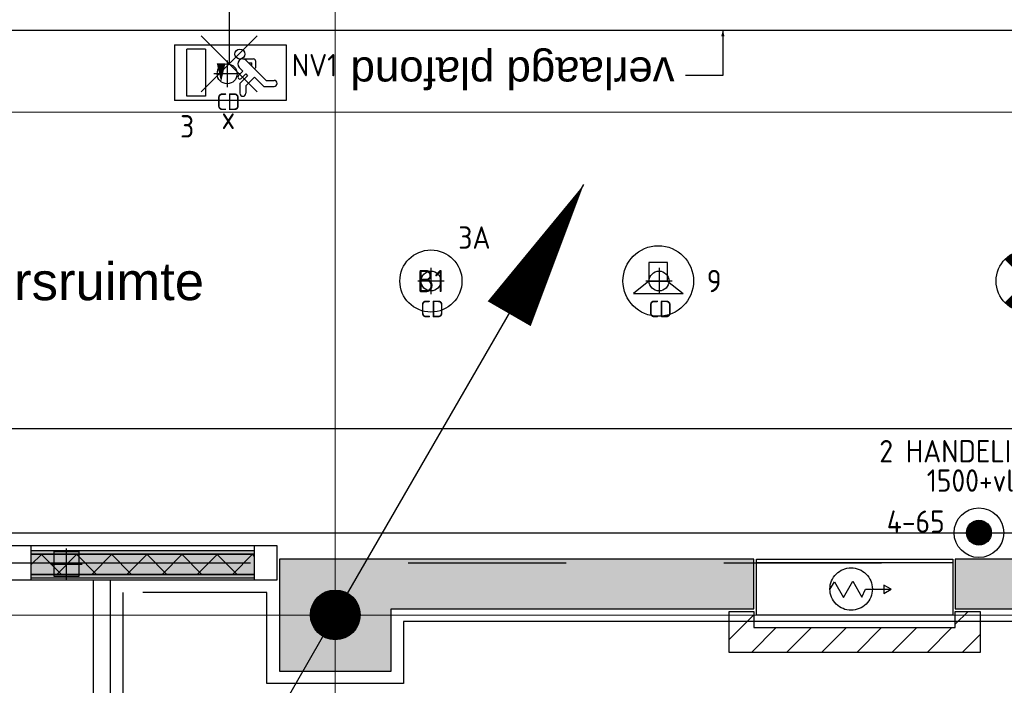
# Model space of a CAD drawing. Header units: millimetres. Extents: x -38032 to 104346, y -31182 to 78566.
# Tile 154 of 213: x 75590 to 79553, y 22791 to 25471. Entities that reach past the tile are written whole.
import ezdxf
from ezdxf.enums import TextEntityAlignment as Align

# ---------------------------------------------------------------- set-up
doc = ezdxf.new("R2010")
doc.units = ezdxf.units.MM
doc.header["$LTSCALE"] = 100
doc.set_wipeout_variables(frame=1)
doc.linetypes.add('PHANTOM', pattern=[63.5, 31.75, -6.35, 6.35, -6.35, 6.35, -6.35])
doc.linetypes.add('STYLE_11', pattern=[5, 3.888855, -0.416718, 0.277786, -0.416641])
for name, color, linetype in [('AB$1A---_ATTRIB035', 8, 'Continuous'), ('AL$1A---_ALGEMEEN', 8, 'Continuous'), ('AL------_MAATV', 200, 'Continuous'), ('AL------_SPARING', 2, 'Continuous'), ('AM$1A---_ARCERING', 8, 'Continuous'), ('AT$1A---_TEKST100', 8, 'Continuous'), ('BOUWKUNDIG', 8, 'Continuous'), ('EB6421--_ATTRIB', 2, 'Continuous'), ('EB6511--_ATTRIB', 2, 'Continuous'), ('EL6121--', 3, 'Continuous'), ('EL6311--', 3, 'Continuous'), ('el6311--nv', 7, 'Continuous'), ('EL6350--', 3, 'Continuous'), ('EL6421--', 3, 'Continuous'), ('EL6511--', 3, 'Continuous'), ('Kastenscheiding', 4, 'PHANTOM'), ('versterkte strook', 7, 'Continuous')]:
    doc.layers.add(name, color=color, linetype=linetype)
doc.layers.add('stramien', color=1, linetype='Continuous', lineweight=9)
doc.styles.add('Arial', font='ARIAL.TTF')
doc.styles.add('BURO-018', font='iso.shx', dxfattribs={"height": 90})
doc.styles.get("Standard").update_dxf_attribs({"font": 'iso.shx'})

# ---------------------------------------------------------------- blocks, each defined once
blk = doc.blocks.new('1115C2J')
at = {"color": 0, "linetype": 'Continuous'}
for p, q in [((-4.5, 5.5), (4.5, 5.5)), ((-4.5, 1), (-4.5, 5.5)), ((-1.24, 4.309), (-1.24, 4.91)), ((-0.76, 4.11), (-0.76, 4.91)), ((2, 5.15), (3.5, 5.15)), ((2, 1.35), (2, 5.15)), ((3.5, 5.15), (3.5, 1.35)), ((4.5, 1), (4.5, 5.5)), ((-2.681, 4.35), (-3.52, 4.35)), ((-1.94, 3.609), (-2.681, 4.35)), ((-1.24, 4.309), (-1.94, 3.609)), ((-1.374, 3.496), (-0.76, 4.11)), ((-2.88, 3.87), (-3.52, 3.87)), ((-1.271, 2.261), (-2.88, 3.87)), ((-1.233, 3.354), (-1.374, 3.496)), ((-0.872, 3.715), (-1.233, 3.354)), ((-0.646, 3.489), (-1.007, 3.128)), ((-1.94, 2.93), (-2.04, 2.83)), ((-2.04, 2.83), (-2.04, 2.344)), ((-1.714, 2.704), (-1.72, 2.697)), ((-1.72, 2.697), (-1.72, 2.464)), ((-1.474, 2.464), (-1.72, 2.464)), ((-0.705, 2.827), (-1.007, 3.128)), ((-0.988, 2.144), (-1.84, 2.144)), ((4.5, 1), (-4.5, 1)), ((2, 1.35), (3.5, 1.35))]:
    blk.add_line(p, q, dxfattribs=at)
blk.add_lwpolyline([(0.75, 4, 0, 0.7, 0), (0.75, 2.5, 0.7, 0.7, 0)], format="xyseb", dxfattribs=at)
blk.add_circle((-0.76, 1.75), 0.4, dxfattribs=at)
for centre, radius, start, end in [((-1, 4.91), 0.24, 0, 180), ((-3.52, 4.11), 0.24, 90, 270), ((-0.759, 3.602), 0.16, 315, 135), ((-0.988, 2.544), 0.4, 225, 45), ((-1.84, 2.344), 0.2, 180, 270)]:
    blk.add_arc(centre, radius, start, end, dxfattribs=at)
at = {"color": 0, "linetype": 'Continuous', "style": 'BURO-018'}
for tag, p in [('E_GKAST', (0, 15.167)), ('E_GROEP', (0, 12.167)), ('E_SGROEP', (4.5, 12.167)), ('E_ARMCODE', (0, 8))]:
    blk.add_attdef(tag, text='', height=1.8, dxfattribs=at).set_placement(p, align=Align.MIDDLE)
at = {"layer": 'EL6350--', "color": 1, "style": 'BURO-018'}
blk.add_text('x', height=1.8, dxfattribs=at).set_placement((-0.382, 6.527))
blk = doc.blocks.new('1115B3A')
at = {"color": 0, "linetype": 'Continuous'}
blk.add_circle((0, 0), 2.5, dxfattribs=at)
at = {"color": 0, "linetype": 'Continuous', "style": 'BURO-018'}
for tag, p in [('E_GKAST', (0, 8)), ('E_GROEP', (0, 5)), ('E_SGROEP', (4.5, 5)), ('E_ARMCODE', (0, 0)), ('E_SLET', (4.5, -1))]:
    blk.add_attdef(tag, text='', height=1.8, dxfattribs=at).set_placement(p, align=Align.MIDDLE)
blk = doc.blocks.new('E00018')
at = {"color": 0, "linetype": 'Continuous'}
for p, q in [((-1.768, -1.768), (1.768, 1.768)), ((1.768, -1.768), (-1.768, 1.768))]:
    blk.add_line(p, q, dxfattribs=at)
at = {"color": 0, "linetype": 'Continuous', "const_width": 2.5}
for points in [[(-0.884, 0.884, -0.198912), (0, 1.25, -0.198912), (0.884, 0.884, -1)], [(-0.884, -0.884, 0.198912), (0, -1.25, 0.198912), (0.884, -0.884, 1)]]:
    blk.add_lwpolyline(points, format="xyb", dxfattribs=at)
blk = doc.blocks.new('1115B3A-NO1')
at = {"color": 0, "linetype": 'Continuous'}
blk.add_circle((0, 0), 2.5, dxfattribs=at)
at = {"color": 0, "zscale": 100}
blk.add_blockref('E00018', (0, 0), dxfattribs=at)
at = {"color": 0, "linetype": 'Continuous', "style": 'BURO-018'}
for tag, p in [('E_GKAST', (0, 8)), ('E_GROEP', (0, 5)), ('E_SGROEP', (4.5, 5)), ('E_ARMCODE', (0, 0)), ('E_SLET', (4.5, -1))]:
    blk.add_attdef(tag, text='', height=1.8, dxfattribs=at).set_placement(p, align=Align.MIDDLE)
blk = doc.blocks.new('E00170')
at = {"color": 0, "linetype": 'Continuous'}
for q in [(5, 8.66), (-5, -8.66)]:
    blk.add_line((0, 0), q, dxfattribs=at)
for points in [[(5, 8.66, 0, 1, 0), (3.5, 6.062, 1, 1, 0)], [(-5, -8.66, 0, 1, 0), (-3.5, -6.062, 1, 1, 0)]]:
    blk.add_lwpolyline(points, format="xyseb", dxfattribs=at)
at = {"color": 0, "const_width": 0.5}
blk.add_lwpolyline([(-0.25, 0, 1), (0.25, 0, 1)], format="xyb", close=True, dxfattribs=at)
at = {"color": 0, "linetype": 'Continuous'}
blk.add_circle((0, 0), 0.5, dxfattribs=at)
blk = doc.blocks.new('E00497')
at = {"color": 0}
for p, q in [((0, 0.75), (1, 2)), ((1, -2), (1, 2)), ((0, 0.75), (-1.5, 0.75)), ((0, -0.75), (0, 0.75)), ((-1.5, -0.75), (0, -0.75)), ((0, -0.75), (1, -2))]:
    blk.add_line(p, q, dxfattribs=at)
blk.add_line((-1.5, 0.75), (-1.5, -0.75))
blk.add_circle((0, 0), 2.841, dxfattribs=at)
at = {"color": 0, "linetype": 'Continuous', "style": 'BURO-018'}
blk.add_attdef('E_TEXT1', text='', height=1.8, dxfattribs=at).set_placement((0, 4.5), align=Align.MIDDLE)
at = {"color": 0, "linetype": 'Continuous', "style": 'BURO-018', "flags": 1}
blk.add_attdef('E_MATCODE', text='', height=1.8, dxfattribs=at).set_placement((0, 0), align=Align.MIDDLE)
blk = doc.blocks.new('E00023')
at = {"color": 0, "const_width": 1}
blk.add_lwpolyline([(-0.5, 3, 1), (0.5, 3, 1)], format="xyb", close=True, dxfattribs=at)
at = {"color": 0, "linetype": 'Continuous'}
for radius in [2, 1]:
    blk.add_circle((0, 3), radius, dxfattribs=at)
at = {"color": 0, "linetype": 'Continuous', "style": 'BURO-018'}
blk.add_attdef('E_TEXT1', text='', height=1.8, dxfattribs=at).set_placement((0, 7.5), align=Align.MIDDLE)
at = {"color": 0, "linetype": 'Continuous', "style": 'BURO-018', "flags": 1}
blk.add_attdef('E_MATCODE', (0, 0), '', height=1.8, dxfattribs=at)
blk = doc.blocks.new('Centraaldoos')
at = {"color": 1, "linetype": 'Continuous'}
for p, q in [((0, -2), (0, 2)), ((-2, 0), (2, 0))]:
    blk.add_line(p, q, dxfattribs=at)
at = {"color": 0, "linetype": 'Continuous'}
blk.add_circle((0, 0), 1.5, dxfattribs=at)
at = {"color": 0, "linetype": 'Continuous', "style": 'BURO-018'}
blk.add_attdef('AL_POSNR', text='', height=1.8, dxfattribs=at).set_placement((0, 3), align=Align.CENTER)
at = {"color": 0, "linetype": 'Continuous', "style": 'BURO-018', "flags": 1}
blk.add_attdef('AL_OMS', (0, 0), '', height=1.8, dxfattribs=at)
at = {"layer": 'AL------_MAATV', "style": 'BURO-018'}
blk.add_text('CD', height=2.531, rotation=180, dxfattribs=at).set_placement((1.61, 5.48))
blk = doc.blocks.new('Sparing 100x100')
at = {"color": 0, "linetype": 'Continuous'}
for p, q in [((-2, 2), (2, 2)), ((-2, -2), (-2, 2)), ((2, 2), (2, -2)), ((2, -2), (-2, -2))]:
    blk.add_line(p, q, dxfattribs=at)
at = {"color": 1, "linetype": 'Continuous'}
for p, q in [((0, -2.5), (0, 2.5)), ((-2.5, 0), (2.5, 0))]:
    blk.add_line(p, q, dxfattribs=at)
at = {"color": 0, "linetype": 'Continuous'}
for points in [[(-2, 2), (0, 2), (-2, 0), (0, 0)], [(0, 0), (2, 0), (0, -2), (2, -2)]]:
    blk.add_solid(points, dxfattribs=at)
at = {"color": 0, "linetype": 'Continuous', "style": 'BURO-018'}
blk.add_attdef('AL_POSNR', text='', height=1.8, dxfattribs=at).set_placement((0, 3), align=Align.CENTER)
at = {"color": 0, "linetype": 'Continuous', "style": 'BURO-018', "flags": 1}
blk.add_attdef('AL_OMS', (0, 0), '', height=1.8, dxfattribs=at)
blk = doc.blocks.new('tekst 12 pts')
at = {"layer": 'AL$1A---_ALGEMEEN', "color": 0, "style": 'Arial'}
blk.add_attdef('naam_ruimte', text='', height=151.5, dxfattribs=at).set_placement((0, -41.1), align=Align.TOP_CENTER)
at = {"layer": 'AL$1A---_ALGEMEEN', "color": 0, "flags": 1}
for tag, p in [('oppervlakte', (-264.6, -1003)), ('stramiennummer', (-264.6, -1275.7))]:
    blk.add_attdef(tag, p, '', height=151.5, dxfattribs=at)
blk = doc.blocks.new('txt 1_100 verlaagd plafond')
at = {"layer": 'AL$1A---_ALGEMEEN', "color": 0}
for p, q in [((-1830, 0), (-1830, 182.6)), ((-1830, 182.6), (-1680, 182.6))]:
    blk.add_line(p, q, dxfattribs=at)
blk.add_solid([(-1830, 0), (-1836.7, 25), (-1823.3, 25)], dxfattribs=at)
at = {"layer": 'AT$1A---_TEKST100', "insert": (-983.5, 235.8), "char_height": 126.27, "attachment_point": 2, "line_spacing_factor": 0.967741, "style": 'Arial'}
blk.add_mtext('{\\C256;\\lverlaagd plafond}', dxfattribs=at)
blk = doc.blocks.new('32x_hout-mk 855-p')
at = {"layer": 'AM$1A---_ARCERING', "linetype": 'Continuous', "lineweight": 0}
for points in [[(-990, -20), (-90, -20), (-90, -35), (-990, -35)], [(-990, -35), (-90, -35), (-90, -116), (-990, -116)], [(-990, -116), (-90, -116), (-90, -131), (-990, -131)]]:
    blk.add_hatch(color=256, dxfattribs=at).paths.add_polyline_path(points)
at = {"layer": 'AM$1A---_ARCERING', "linetype": 'Continuous', "lineweight": 5}
h = blk.add_hatch(dxfattribs=at)
h.set_pattern_fill('ISOLATIE', color=256, style=0, pattern_type=2)
h.set_pattern_definition([(135, (0, 0), (70.711, 70.711), []), (45, (299.34, -299.34), (70.711, -70.711), [])])
h.paths.add_polyline_path([(-990, -35), (-90, -35), (-90, -116), (-990, -116)])
at = {"layer": 'AL$1A---_ALGEMEEN', "color": 0}
for points in [[(-1980, 0), (0, 0), (0, -139), (-1980, -139)], [(-990, -20), (-90, -20), (-90, -35), (-990, -35)], [(-990, -35), (-90, -35), (-90, -116), (-990, -116)], [(-990, -116), (-90, -116), (-90, -131), (-990, -131)]]:
    blk.add_lwpolyline(points, close=True, dxfattribs=at)
at = {"color": 0}
for points in [[(-1080, 0), (-990, 0), (-990, -139), (-1080, -139)], [(-90, 0), (0, 0), (0, -139), (-90, -139)]]:
    blk.add_wipeout(points, dxfattribs=at).dxf.layer = 'AL$1A---_ALGEMEEN'
at = {"layer": 'AL$1A---_ALGEMEEN', "color": 0}
for points in [[(-1080, 0), (-990, 0), (-990, -139), (-1080, -139)], [(-90, 0), (0, 0), (0, -139), (-90, -139)]]:
    blk.add_lwpolyline(points, close=True, dxfattribs=at)
blk = doc.blocks.new('65-brandslaghaspel')
at = {"layer": 'AL$1A---_ALGEMEEN', "color": 0}
for p, q in [((173.6, -0.9), (143.8, 16.2)), ((143.8, 16.2), (143.8, -17.6)), ((143.8, -17.6), (173.4, -0.5))]:
    blk.add_line(p, q, dxfattribs=at)
at = {"color": 0}
blk.add_wipeout([(12.6, -85.4), (4.2, -85), (-4.1, -83.8), (-12.2, -81.8), (-20.1, -78.9), (-27.7, -75.4), (-34.9, -71), (-41.6, -66), (-47.8, -60.4), (-53.5, -54.2), (-58.5, -47.5), (-62.8, -40.3), (-66.3, -32.7), (-69.2, -24.8), (-71.2, -16.7), (-72.4, -8.4), (-72.9, 0), (-72.4, 8.4), (-71.2, 16.7), (-69.2, 24.8), (-66.3, 32.7), (-62.8, 40.3), (-58.5, 47.5), (-53.5, 54.2), (-47.8, 60.4), (-41.6, 66), (-34.9, 71), (-27.7, 75.4), (-20.1, 78.9), (-12.2, 81.8), (-4.1, 83.8), (4.2, 85), (12.6, 85.4), (21, 85), (29.3, 83.8), (37.4, 81.8), (45.3, 78.9), (52.9, 75.4), (60.1, 71), (66.8, 66), (73, 60.4), (78.6, 54.2), (83.6, 47.5), (87.9, 40.3), (91.5, 32.7), (94.4, 24.8), (96.4, 16.7), (97.6, 8.4), (98, 0), (97.6, -8.4), (96.4, -16.7), (94.4, -24.8), (91.5, -32.7), (87.9, -40.3), (83.6, -47.5), (78.6, -54.2), (73, -60.4), (66.8, -66), (60.1, -71), (52.9, -75.4), (45.3, -78.9), (37.4, -81.8), (29.3, -83.8), (21, -85)], dxfattribs=at).dxf.layer = 'AL$1A---_ALGEMEEN'
at = {"layer": 'AL$1A---_ALGEMEEN', "color": 0}
for p, q in [((-72.8, -2), (-54.7, 29.3)), ((-54.7, 29.3), (-18.3, -33.9)), ((-18.3, -33.9), (19.2, 31.1)), ((19.2, 31.1), (55.9, -32.4)), ((55.9, -32.4), (70.2, -0.9)), ((70.2, -0.9), (173.6, -0.9))]:
    blk.add_line(p, q, dxfattribs=at)
at = {"layer": 'AL$1A---_ALGEMEEN', "color": 0, "flags": 128}
blk.add_lwpolyline([(-72.9, 0, -0.414214), (12.6, 85.4, -0.414214), (98, 0, -0.414214), (12.6, -85.4, -0.414214)], format="xyb", close=True, dxfattribs=at)
blk = doc.blocks.new('65-brslhlkast i')
at = {"color": 0}
blk.add_wipeout([(27.5, 0), (817.5, 0), (817.5, -225), (27.5, -225)], dxfattribs=at).dxf.layer = 'AL$1A---_ALGEMEEN'
at = {"layer": 'AL$1A---_ALGEMEEN', "color": 0}
blk.add_lwpolyline([(27.5, 0), (817.5, 0), (817.5, -225), (27.5, -225)], close=True, dxfattribs=at)
at = {"color": 0}
blk.add_wipeout([(27.5, 0), (817.5, 0), (817.5, -15), (27.5, -15)], dxfattribs=at).dxf.layer = 'AL$1A---_ALGEMEEN'
at = {"layer": 'AL$1A---_ALGEMEEN', "color": 0}
blk.add_lwpolyline([(27.5, 0), (817.5, 0), (817.5, -15), (27.5, -15)], close=True, dxfattribs=at)
blk.add_blockref('65-brandslaghaspel', (396.3, -119.9), dxfattribs=at)
blk = doc.blocks.new('Group-71')
at = {"layer": 'AL$1A---_ALGEMEEN', "color": 0}
for p, q in [((-97.5, 382.003125), (127.5, 157.003125)), ((-97.5, 157.003125), (127.5, 382.003125))]:
    blk.add_line(p, q, dxfattribs=at)
at = {"layer": 'AL$1A---_ALGEMEEN', "color": 0, "flags": 1}
blk.add_attdef('B60_30', (-97.5, 157.003125), '', height=0.2, dxfattribs=at)
blk = doc.blocks.new('Group-72')
at = {"layer": 'AL$1A---_ALGEMEEN', "color": 0}
for p, q in [((-97.5, -757.809375), (127.5, -982.809375)), ((-97.5, -982.809375), (127.5, -757.809375))]:
    blk.add_line(p, q, dxfattribs=at)
at = {"layer": 'AL$1A---_ALGEMEEN', "color": 0, "flags": 1}
blk.add_attdef('B60_30', (-97.5, -982.809375), '', height=0.2, dxfattribs=at)
blk = doc.blocks.new('wbdbo 30 zelfsl')
at = {"layer": 'AL$1A---_ALGEMEEN', "color": 0}
blk.add_line((15, -870.3), (15, 269.5), dxfattribs=at)
blk.add_lwpolyline([(-75, 45.3), (105, -106.5), (-75, -256.1), (105, -405.7), (-75, -555.2), (105, -704.7)], dxfattribs=at)
for name in ['Group-71', 'Group-72']:
    blk.add_blockref(name, (0, 0), dxfattribs=at)
at = {"layer": 'AT$1A---_TEKST100', "style": 'Arial'}
for s, p in [('R ', (15, -955.7)), ('30', (15, -1199.2))]:
    blk.add_text(s, height=151.52, dxfattribs=at).set_placement(p, align=Align.BOTTOM_CENTER)
blk = doc.blocks.new('32x_hout-mk 820-p')
at = {"layer": 'AL$1A---_ALGEMEEN', "color": 0, "rotation": 180}
blk.add_blockref('wbdbo 30 zelfsl', (2170, 69.4), dxfattribs=at)
blk = doc.blocks.new('200254 W 212 3 04-12-2007')
at = {"layer": 'AL$1A---_ALGEMEEN'}
for points in [[(20782, 442.4), (46056, 442.4), (46056, -1582.6), (20782, -1582.6)], [(39687, -1771.5), (39687, -2263.5), (39757, -2263.5), (39757, -1771.5)]]:
    blk.add_lwpolyline(points, close=True, dxfattribs=at)
at = {"layer": 'stramien', "linetype": 'STYLE_11', "ltscale": 50}
blk.add_line((37451, 112.4), (65476.8, 112.4), dxfattribs=at)
at = {"layer": 'AL$1A---_ALGEMEEN', "rotation": 180}
blk.add_blockref('txt 1_100 verlaagd plafond', (40392, 442.4), dxfattribs=at)
at = {"layer": 'AL$1A---_ALGEMEEN'}
ref = blk.add_blockref('tekst 12 pts', (39433.9, -451.9), dxfattribs=dict(at, xscale=-1))
ref.add_attrib('naam_ruimte', 'verkeersruimte', dxfattribs={"layer": 'AB$1A---_ATTRIB035', "height": 151.525, "style": 'Arial'}).set_placement((39433.9, -493), align=Align.TOP_CENTER)
blk.add_blockref('65-brslhlkast i', (42329.5, -1687.6), dxfattribs=at)
at = {"layer": 'AM$1A---_ARCERING', "linetype": 'Continuous', "lineweight": 0}
blk.add_hatch(color=256, dxfattribs=at).paths.add_polyline_path([(48387, -1687.6), (43157, -1687.6), (43157, -1887.6), (48387, -1887.6)])
at = {"layer": 'AM$1A---_ARCERING', "linetype": 'Continuous', "lineweight": 5}
h = blk.add_hatch(dxfattribs=at)
h.set_pattern_fill('KALKZANDSTEEN', color=256, scale=50, style=0, pattern_type=2)
h.set_pattern_definition([(45, (-987935.49, -175784.82), (70.710678, -70.710678), [])])
h.paths.add_polyline_path([(43157, -1962.6), (43157, -1907.5), (43157, -1897.6), (43257, -1897.6), (43257, -1962.6), (43257, -1997.6), (43257, -2062.6), (42247, -2062.6), (42247, -1997.6), (42247, -1962.6), (42247, -1897.6), (42347, -1897.6), (42347, -1907.5), (42347, -1962.6)])
at = {"layer": 'AL$1A---_ALGEMEEN'}
for points in [[(48387, -1687.6), (43157, -1687.6), (43157, -1887.6), (48387, -1887.6)], [(43157, -1962.6), (43157, -1907.5), (43157, -1897.6), (43257, -1897.6), (43257, -1962.6), (43257, -1997.6), (43257, -2062.6), (42247, -2062.6), (42247, -1997.6), (42247, -1962.6), (42247, -1897.6), (42347, -1897.6), (42347, -1907.5), (42347, -1962.6)]]:
    blk.add_lwpolyline(points, close=True, dxfattribs=at)
for name, p in [('32x_hout-mk 820-p', (38079.5, 507.4)), ('32x_hout-mk 855-p', (40427, -1632.5))]:
    blk.add_blockref(name, p, dxfattribs=at)
at = {"layer": 'AM$1A---_ARCERING', "linetype": 'Continuous', "lineweight": 0}
blk.add_hatch(color=256, dxfattribs=at).paths.add_polyline_path([(40887, -1887.6), (42347, -1887.6), (42347, -1687.6), (40437, -1687.6), (40437, -2137.6), (40887, -2137.6)])
at = {"layer": 'AL$1A---_ALGEMEEN'}
blk.add_lwpolyline([(40887, -1887.6), (42347, -1887.6), (42347, -1687.6), (40437, -1687.6), (40437, -2137.6), (40887, -2137.6)], close=True, dxfattribs=at)
blk.add_lwpolyline([(39807, -1821.6), (39807, -3562.6), (46557, -3562.6), (46557, -1937.6), (40937, -1937.6), (40937, -2187.6), (40387, -2187.6), (40387, -1821.6), (39887, -1821.6)], dxfattribs=at)
at = {"layer": 'stramien', "linetype": 'STYLE_11', "ltscale": 50}
for p, q in [((40661, -41013.6), (40661, 36216.4)), ((-37699, -1912.6), (65520.6, -1912.6))]:
    blk.add_line(p, q, dxfattribs=at)

msp = doc.modelspace()

# ---------------------------------------------------------------- block references
at = {"layer": 'BOUWKUNDIG'}
msp.add_blockref('200254 W 212 3 04-12-2007', (36198, 24986.5), dxfattribs=at)

# ---------------------------------------------------------------- next in the draw order: linework, layer by layer
at = {"layer": 'Kastenscheiding'}
msp.add_line((82868.8, 23283), (64704.2, 23283), dxfattribs=at)
at = {"layer": 'versterkte strook'}
msp.add_line((8368.1, 23825), (81845.1, 23825), dxfattribs=at)

# ---------------------------------------------------------------- next in the draw order: block references
at = {"layer": 'AL------_SPARING', "xscale": 26.66666666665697, "yscale": 26.66666666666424, "zscale": 26.66666666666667, "rotation": 180}
for p in [(76424.7, 25253.1), (77244.9, 24419), (78163.2, 24419)]:
    msp.add_blockref('Centraaldoos', p, dxfattribs=at)
at = {"layer": 'AL------_SPARING', "xscale": 25, "yscale": 25, "zscale": 25}
msp.add_blockref('Sparing 100x100', (75778.1, 23279.6), dxfattribs=at)
at = {"layer": 'EL6121--', "xscale": 200, "yscale": 200, "zscale": 200}
msp.add_blockref('E00170', (76860, 23075), dxfattribs=at)
at = {"layer": 'EL6311--'}
ref = msp.add_blockref('1115B3A', (77244.9, 24419), dxfattribs=dict(at, xscale=50, yscale=50, zscale=50))
ref.add_attrib('E_ARMCODE', 'B1', dxfattribs={"layer": '0', "color": 1, "linetype": 'Continuous', "height": 90, "style": 'BURO-018'}).set_placement((77244.9, 24419), align=Align.MIDDLE)
ref.add_attrib('E_GROEP', '3A', dxfattribs={"layer": '0', "color": 1, "linetype": 'Continuous', "height": 90, "style": 'BURO-018'}).set_placement((77419.9, 24594), align=Align.MIDDLE)
at = {"layer": 'el6311--nv'}
ref = msp.add_blockref('1115C2J', (76437.9, 25420.3), dxfattribs=dict(at, xscale=50, yscale=50, zscale=50, rotation=180))
ref.add_attrib('E_ARMCODE', 'NV1', dxfattribs={"layer": '0', "color": 1, "linetype": 'Continuous', "height": 90, "style": 'BURO-018'}).set_placement((76776.4, 25288.2), align=Align.MIDDLE)
ref.add_attrib('E_GROEP', '3', dxfattribs={"layer": '0', "color": 1, "linetype": 'Continuous', "height": 90, "style": 'BURO-018'}).set_placement((76263.7, 25041.8), align=Align.MIDDLE)
ref = msp.add_blockref('1115B3A-NO1', (79644.9, 24419), dxfattribs=dict(at, xscale=50, yscale=50, zscale=50))
ref.add_attrib('E_ARMCODE', 'B4', dxfattribs={"layer": '0', "color": 1, "linetype": 'Continuous', "height": 90, "style": 'BURO-018'}).set_placement((79644.9, 24619.6), align=Align.MIDDLE)
ref.add_attrib('E_GROEP', '3B', dxfattribs={"layer": '0', "color": 1, "linetype": 'Continuous', "height": 90, "style": 'BURO-018'}).set_placement((79819.9, 24594), align=Align.MIDDLE)
at = {"layer": 'EL6421--'}
ref = msp.add_blockref('E00497', (78160, 24419), dxfattribs=dict(at, xscale=50, yscale=50, zscale=50, rotation=270))
ref.add_attrib('E_TEXT1', '9', dxfattribs={"layer": 'EB6421--_ATTRIB', "color": 1, "linetype": 'Continuous', "height": 90, "style": 'BURO-018'}).set_placement((78385, 24419), align=Align.MIDDLE)
at = {"layer": 'EL6511--'}
ref = msp.add_blockref('E00023', (79450.6, 23255.9), dxfattribs=dict(at, xscale=50, yscale=50, zscale=50))
ref.add_attrib('E_TEXT1', '4-65', dxfattribs={"layer": 'EB6511--_ATTRIB', "color": 1, "linetype": 'Continuous', "height": 90, "style": 'BURO-018'}).set_placement((79196.3, 23450.5), align=Align.MIDDLE)

# ---------------------------------------------------------------- next in the draw order: texts
at = {"layer": 'EL6511--', "color": 1, "style": 'BURO-018'}
for s, p in [('2 HANDELINGEN', (79049.8, 23688.9)), ('1500+vl', (79240.7, 23570.7))]:
    msp.add_text(s, height=90, dxfattribs=at).set_placement(p)

doc.saveas('drawing.dxf')
